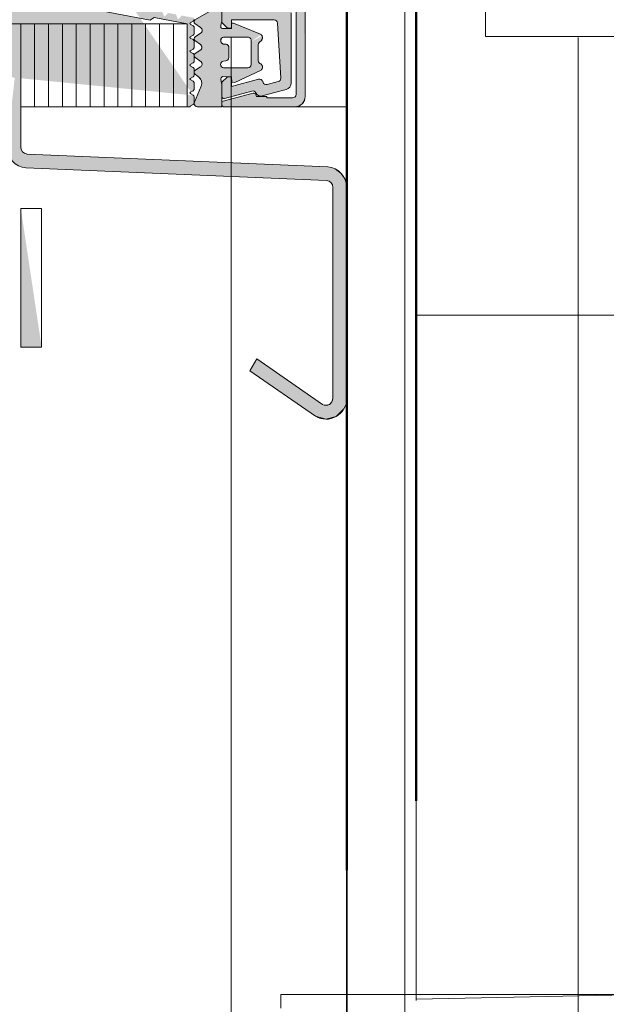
# Model space of a CAD drawing. Header units: millimetres. Extents: x 0 to 91, y -53.4 to 42.
# Tile 14 of 180: x 23.93 to 24.353, y -50.477 to -49.768. Entities that reach past the tile are written whole.
import ezdxf

# ---------------------------------------------------------------- set-up
doc = ezdxf.new("R2010")
doc.units = ezdxf.units.MM
doc.styles.add('Arial Narrow', font='ARIALN.TTF')
doc.dimstyles.new('Arch_Strakon_dimstyle', dxfattribs={"dimtxt": 1, "dimasz": 1, "dimexe": 1.25, "dimexo": 0.0625, "dimgap": 1, "dimtad": 0, "dimdec": 5, "dimzin": 12, "dimdsep": 46, "dimtxsty": 'Arial Narrow', "dimblk": 'Arrowhead_Tick', "dimsah": 1, "dimcen": 0, "dimse1": 1, "dimse2": 1, "dimclrd": 6, "dimclrt": 2, "dimazin": 0, "dimtfac": 1, "dimtdec": 4, "dimtmove": 0, "dimatfit": 3, "dimldrblk": 'NONE', "dimfxl": 1, "dimtvp": 1, "dimtolj": 1, "dimtzin": 0, "dimlwd": 13, "dimarcsym": 2})

# ---------------------------------------------------------------- blocks, each defined once
blk = doc.blocks.new('Arrowhead_Tick')
at = {"color": 0, "linetype": 'Continuous', "lineweight": -2}
for p, q in [((0, 20), (0, -10)), ((-1, 0), (0, 0)), ((10, 0), (0, 0))]:
    blk.add_line(p, q, dxfattribs=at)
at = {"color": 2, "linetype": 'Continuous', "lineweight": 35}
blk.add_line((4.419, 4.419), (-4.419, -4.419), dxfattribs=at)
blk = doc.blocks.new('*D161')
at = {"color": 6, "linetype": 'Continuous', "lineweight": 13}
blk.add_line((23.12049, -48.7603), (24.14783, -48.7603), dxfattribs=at)
at = {"layer": 'Defpoints', "color": 0}
for p in [(24.15783, -48.7603), (24.15783, -51.25228), (23.11049, -51.98083)]:
    blk.add_point(p, dxfattribs=at)
at = {"color": 6, "lineweight": 13, "xscale": 0.01, "yscale": 0.01, "zscale": 0.01}
blk.add_blockref('Arrowhead_Tick', (24.15783, -48.7603), dxfattribs=at)
at = {"color": 6, "lineweight": 13, "xscale": 0.01, "yscale": 0.01, "zscale": 0.01, "rotation": 180}
blk.add_blockref('Arrowhead_Tick', (23.11049, -48.7603), dxfattribs=at)
at = {"color": 5, "lineweight": 18, "insert": (23.63416, -48.62096), "char_height": 0.175, "attachment_point": 5, "style": 'Arial Narrow'}
blk.add_mtext('\\A1;209', dxfattribs=at)
blk = doc.blocks.new('_None')
blk = doc.blocks.new('*D162')
at = {"color": 6, "linetype": 'Continuous', "lineweight": 13}
blk.add_line((24.16783, -48.7603), (26.58048, -48.7603), dxfattribs=at)
at = {"layer": 'Defpoints', "color": 0}
for p in [(26.59048, -48.7603), (26.59048, -50.75228), (24.15783, -51.25228)]:
    blk.add_point(p, dxfattribs=at)
at = {"color": 6, "lineweight": 13, "xscale": 0.01, "yscale": 0.01, "zscale": 0.01}
blk.add_blockref('Arrowhead_Tick', (26.59048, -48.7603), dxfattribs=at)
at = {"color": 6, "lineweight": 13, "xscale": 0.01, "yscale": 0.01, "zscale": 0.01, "rotation": 180}
blk.add_blockref('Arrowhead_Tick', (24.15783, -48.7603), dxfattribs=at)
at = {"color": 5, "lineweight": 18, "insert": (25.37415, -48.62096), "char_height": 0.175, "attachment_point": 5, "style": 'Arial Narrow'}
blk.add_mtext('\\A1;487', dxfattribs=at)
blk = doc.blocks.new('*D202')
at = {"color": 6, "linetype": 'Continuous', "lineweight": 13}
blk.add_line((23.12049, -47.59077), (31.7085, -47.59077), dxfattribs=at)
at = {"layer": 'Defpoints', "color": 0}
for p in [(31.7185, -47.59077), (31.7185, -49.08921), (23.11049, -51.98083)]:
    blk.add_point(p, dxfattribs=at)
at = {"color": 6, "lineweight": 13, "xscale": 0.01, "yscale": 0.01, "zscale": 0.01}
blk.add_blockref('Arrowhead_Tick', (31.7185, -47.59077), dxfattribs=at)
at = {"color": 6, "lineweight": 13, "xscale": 0.01, "yscale": 0.01, "zscale": 0.01, "rotation": 180}
blk.add_blockref('Arrowhead_Tick', (23.11049, -47.59077), dxfattribs=at)
at = {"color": 2, "lineweight": 18, "insert": (27.4145, -47.46171), "char_height": 0.1575, "attachment_point": 5, "style": 'Arial Narrow'}
blk.add_mtext('\\A1;1722', dxfattribs=at)

msp = doc.modelspace()

# ---------------------------------------------------------------- hatches: boundary and pattern name
at = {"lineweight": 25, "true_color": 0x3f0000}
for points in [[(24.0550547, -49.8225485), (24.055293, -49.8228591), (24.0554429, -49.8232209), (24.055494, -49.8236091), (24.055494, -49.8278351), (24.0554429, -49.8282233), (24.055293, -49.8285851), (24.0550547, -49.8288958), (24.054744, -49.8291342), (24.0527436, -49.8302891), (24.05264, -49.8303686), (24.0525606, -49.8304721), (24.0525106, -49.8305927), (24.0524936, -49.8307221), (24.050494, -49.8307221), (24.050494, -49.7708225), (24.0266613, -49.7662617), (24.023736, -49.7682472), (23.9009639, -49.7447524), (23.8998733, -49.7447861), (23.898901, -49.7452811), (23.8982321, -49.7461431), (23.897994, -49.7472079), (23.897994, -49.7752355), (23.8981081, -49.7758095), (23.8984332, -49.7762962), (23.8989199, -49.7766214), (23.899494, -49.7767355), (23.90064, -49.7767352), (23.9024901, -49.776612), (23.9043077, -49.7762451), (23.9060608, -49.7756411), (23.9077186, -49.7748107), (23.9092316, -49.7747953), (23.9103223, -49.7758439), (23.9103666, -49.7773563), (23.9093391, -49.7784669), (23.9076486, -49.7792552), (23.9068071, -49.7799932), (23.9064939, -49.7810678), (23.9068071, -49.7821424), (23.9076486, -49.7828804), (23.9093389, -49.7836686), (23.9101804, -49.7844066), (23.9104936, -49.7854812), (23.9101804, -49.7865558), (23.9093389, -49.7872938), (23.9076486, -49.788082), (23.9068071, -49.78882), (23.9064939, -49.7898946), (23.9068071, -49.7909692), (23.9076486, -49.7917072), (23.9093389, -49.7924954), (23.9102383, -49.7933302), (23.9104809, -49.7945332), (23.9099753, -49.7956514), (23.9089119, -49.7962638), (23.9069104, -49.7966918), (23.9100881, -49.8000823), (23.9102607, -49.8003052), (23.9103886, -49.8005565), (23.9104671, -49.8008273), (23.9104936, -49.801108), (23.9104936, -49.8034224), (23.9104671, -49.8037031), (23.9103886, -49.8039739), (23.9102607, -49.8042252), (23.9100881, -49.8044482), (23.9069104, -49.8078386), (23.9089119, -49.8082667), (23.9099753, -49.8088791), (23.9104809, -49.8099973), (23.9102383, -49.8112002), (23.9093389, -49.8120351), (23.9076486, -49.8128232), (23.9068071, -49.8135612), (23.9064939, -49.8146358), (23.9068071, -49.8157104), (23.9076486, -49.8164485), (23.9093389, -49.8172366), (23.9101804, -49.8179746), (23.9104936, -49.8190492), (23.9101804, -49.8201238), (23.9093389, -49.8208619), (23.9076486, -49.82165), (23.9066339, -49.8226186), (23.9064145, -49.8240041), (23.9070803, -49.8252388), (23.9083585, -49.8258167), (23.9100076, -49.8266883), (23.9105765, -49.8284647), (23.9097405, -49.8301321), (23.9079767, -49.8307389), (23.888093, -49.828889), (23.8877584, -49.8288199), (23.8874472, -49.8286788), (23.8871748, -49.8284727), (23.8869543, -49.8282116), (23.8855013, -49.8256656), (23.884971, -49.8251313), (23.8842442, -49.8249355), (23.8835173, -49.8251313), (23.882987, -49.8256656), (23.8819233, -49.8275099), (23.8816917, -49.8278081), (23.8813877, -49.8280321), (23.8810344, -49.8281651), (23.8806582, -49.8281973), (23.865098, -49.8267496), (23.8633202, -49.8262464), (23.8618404, -49.82514), (23.8608548, -49.8235773), (23.860494, -49.8217653), (23.860494, -49.7817353), (23.8608746, -49.7798219), (23.8619584, -49.7781998), (23.8635806, -49.7771159), (23.865494, -49.7767353), (23.881494, -49.7767353), (23.882068, -49.7768495), (23.8825546, -49.7771747), (23.8828798, -49.7776613), (23.882994, -49.7782353), (23.882994, -49.779808), (23.8830132, -49.7800061), (23.88307, -49.7801968), (23.8831625, -49.7803731), (23.883287, -49.7805283), (23.8849807, -49.7824269), (23.8851599, -49.7827366), (23.8852221, -49.783089), (23.8851599, -49.7834414), (23.8849807, -49.7837511), (23.883287, -49.7856497), (23.8831582, -49.7858159), (23.8830642, -49.786004), (23.8830088, -49.7862068), (23.882994, -49.7864165), (23.882994, -49.8219419), (23.8833601, -49.8228258), (23.884244, -49.8231919), (23.8851279, -49.8228258), (23.885494, -49.8219419), (23.885494, -49.7221525), (23.8855451, -49.7217643), (23.8856949, -49.7214026), (23.8859333, -49.7210919), (23.886244, -49.7208535), (23.890744, -49.7182555), (23.8910546, -49.7180172), (23.891293, -49.7177065), (23.8914429, -49.7173447), (23.891494, -49.7169565), (23.891494, -49.6946885), (23.8914429, -49.6943003), (23.891293, -49.6939385), (23.8910546, -49.6936279), (23.890744, -49.6933895), (23.886244, -49.6907915), (23.8859333, -49.6905532), (23.8856949, -49.6902425), (23.8855451, -49.6898808), (23.885494, -49.6894925), (23.885494, -49.5897032), (23.8851279, -49.5888193), (23.884244, -49.5884532), (23.8833601, -49.5888193), (23.882994, -49.5897032), (23.882994, -49.6252285), (23.8830088, -49.6254383), (23.8830642, -49.6256411), (23.8831582, -49.6258292), (23.883287, -49.6259954), (23.8849807, -49.6278939), (23.8851599, -49.6282037), (23.8852221, -49.628556), (23.8851599, -49.6289084), (23.8849807, -49.6292181), (23.883287, -49.6311167), (23.8831625, -49.631272), (23.88307, -49.6314482), (23.8830132, -49.631639), (23.882994, -49.631837), (23.882994, -49.6334097), (23.8828798, -49.6339837), (23.8825546, -49.6344704), (23.882068, -49.6347955), (23.881494, -49.6349097), (23.865494, -49.6349097), (23.8635806, -49.6345291), (23.8619584, -49.6334452), (23.8608746, -49.6318231), (23.860494, -49.6299097), (23.860494, -49.5898798), (23.8608548, -49.5880678), (23.8618404, -49.586505), (23.8633202, -49.5853987), (23.865098, -49.5848955), (23.8806582, -49.5834478), (23.8810344, -49.5834799), (23.8813877, -49.583613), (23.8816917, -49.583837), (23.8819233, -49.5841351), (23.882987, -49.5859795), (23.8835173, -49.5865138), (23.8842442, -49.5867095), (23.884971, -49.5865138), (23.8855013, -49.5859795), (23.8869543, -49.5834334), (23.8871748, -49.5831724), (23.8874472, -49.5829663), (23.8877584, -49.5828252), (23.888093, -49.5827561), (23.9079767, -49.5809061), (23.9097405, -49.5815129), (23.9105765, -49.5831804), (23.9100076, -49.5849568), (23.9083585, -49.5858283), (23.9070803, -49.5864062), (23.9064145, -49.5876409), (23.9066339, -49.5890265), (23.9076486, -49.589995), (23.9093389, -49.5907832), (23.9101804, -49.5915212), (23.9104936, -49.5925958), (23.9101804, -49.5936704), (23.9093389, -49.5944084), (23.9076486, -49.5951966), (23.9068071, -49.5959346), (23.9064939, -49.5970092), (23.9068071, -49.5980838), (23.9076486, -49.5988218), (23.9093389, -49.59961), (23.9102383, -49.6004448), (23.9104809, -49.6016478), (23.9099753, -49.602766), (23.9089119, -49.6033784), (23.9069104, -49.6038064), (23.9100881, -49.6071969), (23.9102607, -49.6074198), (23.9103886, -49.6076711), (23.9104671, -49.6079419), (23.9104936, -49.6082226), (23.9104936, -49.610537), (23.9104671, -49.6108177), (23.9103886, -49.6110885), (23.9102607, -49.6113399), (23.9100881, -49.6115628), (23.9069104, -49.6149532), (23.9089119, -49.6153813), (23.9099753, -49.6159937), (23.9104809, -49.6171119), (23.9102383, -49.6183148), (23.9093389, -49.6191497), (23.9076486, -49.6199378), (23.9068071, -49.6206758), (23.9064939, -49.6217504), (23.9068071, -49.622825), (23.9076486, -49.6235631), (23.9093389, -49.6243512), (23.9101804, -49.6250892), (23.9104936, -49.6261638), (23.9101804, -49.6272384), (23.9093389, -49.6279765), (23.9076486, -49.6287646), (23.9068071, -49.6295026), (23.9064939, -49.6305772), (23.9068071, -49.6316518), (23.9076486, -49.6323899), (23.9093391, -49.6331781), (23.9103666, -49.6342888), (23.9103223, -49.6358011), (23.9092316, -49.6368497), (23.9077186, -49.6368344), (23.9060608, -49.6360039), (23.9043077, -49.6353999), (23.9024901, -49.6350331), (23.90064, -49.6349098), (23.899494, -49.6349096), (23.89892, -49.6350237), (23.8984333, -49.6353487), (23.8981082, -49.6358353), (23.897994, -49.6364093), (23.897994, -49.7370264), (23.8981417, -49.7378729), (23.8985672, -49.7386194), (23.8992204, -49.7391777), (23.9000241, -49.7394818), (23.9290027, -49.7450275), (23.9292523, -49.7450329), (23.92949, -49.7449561), (23.9296892, -49.7448055), (23.9298279, -49.7445979), (23.9302904, -49.7439058), (23.9309545, -49.743404), (23.9317465, -49.7431479), (23.9325787, -49.7431661), (24.0318314, -49.7621604), (24.0322031, -49.7622835), (24.0325303, -49.7624987), (24.0327906, -49.7627912), (24.0329663, -49.7631412), (24.0337247, -49.765323), (24.03387, -49.7655371), (24.034103, -49.7656499), (24.0343611, -49.7656311), (24.0345753, -49.7654858), (24.0360856, -49.7637381), (24.0363781, -49.7634778), (24.0367281, -49.763302), (24.0371116, -49.7632228), (24.0375025, -49.7632456), (24.0416532, -49.7640399), (24.0420249, -49.7641631), (24.042352, -49.7643783), (24.0426123, -49.7646708), (24.0427881, -49.7650207), (24.0435464, -49.7672026), (24.0436918, -49.7674167), (24.0439247, -49.7675295), (24.0441829, -49.7675107), (24.044397, -49.7673654), (24.0459074, -49.7656177), (24.0461999, -49.7653574), (24.0465498, -49.7651816), (24.0469333, -49.7651024), (24.0473242, -49.7651252), (24.055494, -49.7666886), (24.055494, -49.7678352), (24.0554429, -49.7682234), (24.055293, -49.7685852), (24.0550546, -49.7688958), (24.054744, -49.7691342), (24.0527436, -49.7702891), (24.0525606, -49.7704721), (24.0524936, -49.7707221), (24.0525606, -49.7709721), (24.0527436, -49.7711552), (24.054744, -49.7723101), (24.0550546, -49.7725485), (24.055293, -49.7728591), (24.0554429, -49.7732209), (24.055494, -49.7736091), (24.055494, -49.7778351), (24.0554429, -49.7782234), (24.055293, -49.7785851), (24.0550546, -49.7788958), (24.054744, -49.7791342), (24.0527436, -49.7802891), (24.0525606, -49.7804721), (24.0524936, -49.7807221), (24.0525606, -49.7809721), (24.0527436, -49.7811552), (24.054744, -49.7823101), (24.0550547, -49.7825485), (24.055293, -49.7828591), (24.0554429, -49.7832209), (24.055494, -49.7836091), (24.055494, -49.7878351), (24.0554429, -49.7882234), (24.055293, -49.7885851), (24.0550547, -49.7888958), (24.054744, -49.7891342), (24.0527436, -49.7902891), (24.0525606, -49.7904721), (24.0524936, -49.7907221), (24.0525606, -49.7909721), (24.0527436, -49.7911551), (24.054744, -49.7923101), (24.0550547, -49.7925485), (24.055293, -49.7928591), (24.0554429, -49.7932209), (24.055494, -49.7936091), (24.055494, -49.7978351), (24.0554429, -49.7982234), (24.055293, -49.7985851), (24.0550547, -49.7988958), (24.054744, -49.7991342), (24.0527436, -49.8002891), (24.0525606, -49.8004721), (24.0524936, -49.8007221), (24.0525606, -49.8009721), (24.0527436, -49.8011551), (24.054744, -49.8023101), (24.0550547, -49.8025485), (24.055293, -49.8028591), (24.0554429, -49.8032209), (24.055494, -49.8036091), (24.055494, -49.8078351), (24.0554429, -49.8082234), (24.055293, -49.8085851), (24.0550547, -49.8088958), (24.054744, -49.8091342), (24.0527436, -49.8102891), (24.0525606, -49.8104721), (24.0524936, -49.8107221), (24.0525606, -49.8109721), (24.0527436, -49.8111551), (24.054744, -49.8123101), (24.0550547, -49.8125485), (24.055293, -49.8128591), (24.0554429, -49.8132209), (24.055494, -49.8136091), (24.055494, -49.8178351), (24.0554429, -49.8182234), (24.055293, -49.8185851), (24.0550547, -49.8188958), (24.054744, -49.8191342), (24.0527436, -49.8202891), (24.0525606, -49.8204721), (24.0524936, -49.8207221), (24.0525606, -49.8209721), (24.0527436, -49.8211551), (24.054744, -49.8223101), (23.9052261, -49.6051633), (23.9064939, -49.6038955), (23.9048415, -49.6042489), (23.9044037, -49.6042723), (23.9039801, -49.6041591), (23.9036123, -49.6039205), (23.9033363, -49.6035798), (23.9027878, -49.6026298), (23.9023757, -49.6021702), (23.9018134, -49.6019154), (23.9011961, -49.6019087), (23.9006284, -49.6021511), (23.8968099, -49.6048248), (23.8963643, -49.6052243), (23.8960263, -49.6057183), (23.8958155, -49.6062785), (23.8957439, -49.6068727), (23.8957439, -49.611887), (23.8958155, -49.6124812), (23.8960263, -49.6130413), (23.8963643, -49.6135353), (23.8968099, -49.6139348), (23.9006284, -49.6166086), (23.9012304, -49.6168579), (23.9018814, -49.6168295), (23.9024594, -49.6165286), (23.902856, -49.6160117), (23.9033363, -49.6151798), (23.9036123, -49.6148391), (23.9039801, -49.6146005), (23.9044037, -49.6144874), (23.9048415, -49.6145108), (23.9064939, -49.6148642), (23.9052261, -49.6135964), (23.9049152, -49.6132175), (23.9046842, -49.6127853), (23.9045419, -49.6123163), (23.9044939, -49.6118286), (23.9044939, -49.606931), (23.9045419, -49.6064433), (23.9046842, -49.6059743), (23.9049152, -49.6055421), (23.9052261, -49.6051633), (23.9064939, -49.8077496), (23.9052261, -49.8064818), (23.9049152, -49.8061029), (23.9046842, -49.8056707), (23.9045419, -49.8052017), (23.9044939, -49.804714), (23.9044939, -49.7998164), (23.9045419, -49.7993287), (23.9046842, -49.7988597), (23.9049152, -49.7984275), (23.9052261, -49.7980487), (23.9064939, -49.7967809), (23.9048415, -49.7971343), (23.9044037, -49.7971577), (23.9039801, -49.7970445), (23.9036123, -49.7968059), (23.9033363, -49.7964652), (23.902856, -49.7956334), (23.9024594, -49.7951164), (23.9018814, -49.7948156), (23.9012304, -49.7947871), (23.9006284, -49.7950365), (23.8968099, -49.7977102), (23.8963643, -49.7981097), (23.8960263, -49.7986037), (23.8958155, -49.7991639), (23.8957439, -49.7997581), (23.8957439, -49.8047724), (23.8958155, -49.8053666), (23.8960263, -49.8059267), (23.8963643, -49.8064207), (23.8968099, -49.8068202), (23.9006284, -49.809494), (23.9011961, -49.8097364), (23.9018134, -49.8097297), (23.9023757, -49.8094749), (23.9027878, -49.8090152), (23.9033363, -49.8080652), (23.9036123, -49.8077245), (23.9039801, -49.8074859), (23.9044037, -49.8073728), (23.9048415, -49.8073962), (23.9064939, -49.8077496)], [(24.1349055, -49.8261927), (24.1332797, -49.8286258), (24.1308465, -49.8302516), (24.1279764, -49.8308225), (24.0769764, -49.8308225), (24.0764024, -49.8307083), (24.0759158, -49.8303832), (24.0755906, -49.8298966), (24.0754764, -49.8293225), (24.0754764, -49.8269445), (24.0981333, -49.8208736), (24.0987174, -49.8208354), (24.0992716, -49.8210235), (24.0997116, -49.8214094), (24.0999705, -49.8219343), (24.1003424, -49.8233225), (24.1079764, -49.8233225), (24.1079764, -49.8243225), (24.1264764, -49.8243225), (24.1274331, -49.8241322), (24.1282442, -49.8235903), (24.1287861, -49.8227792), (24.1289764, -49.8218225), (24.1287861, -49.5888658), (24.1289764, -49.5898225), (24.1282442, -49.5880548), (24.1274331, -49.5875128), (24.1264764, -49.5873225), (24.1079764, -49.5873225), (24.1079764, -49.5883225), (24.1003424, -49.5883225), (24.0999705, -49.5897108), (24.0997116, -49.5902357), (24.0992716, -49.5906216), (24.0987174, -49.5908097), (24.0981333, -49.5907714), (24.0754764, -49.5847005), (24.0754764, -49.5823225), (24.0755906, -49.5817485), (24.0759158, -49.5812619), (24.0764024, -49.5809367), (24.0769764, -49.5808225), (24.1279764, -49.5808225), (24.1308465, -49.5813934), (24.1332797, -49.5830192), (24.1349055, -49.5854524), (24.1354764, -49.5883225)], [(24.0754777, -49.7308274), (24.0754777, -49.7700774), (24.0794777, -49.7740774), (24.0824777, -49.7740774), (24.0824777, -49.7680774), (24.1131157, -49.7680774), (24.1140395, -49.7682544), (24.1148326, -49.7687602), (24.1153826, -49.7695233), (24.1156117, -49.7704356), (24.1178624, -49.8100565), (24.1177658, -49.8109004), (24.1173921, -49.8116633), (24.1167847, -49.8122571), (24.1160134, -49.8126131), (24.1081834, -49.8147112), (24.1072101, -49.814775), (24.1062864, -49.8144614), (24.105553, -49.8138182), (24.1051216, -49.8129434), (24.1050353, -49.8126213), (24.1046039, -49.8117465), (24.1038705, -49.8111033), (24.1029468, -49.8107898), (24.1019734, -49.8108536), (24.0824777, -49.8160774), (24.0824777, -49.8090774), (24.0794777, -49.8090774), (24.0754777, -49.8130774), (24.0754777, -49.8232452), (24.0756324, -49.8239086), (24.0760646, -49.8244352), (24.0766851, -49.8247163), (24.0773659, -49.824694), (24.0970629, -49.8194163), (24.0979241, -49.8193403), (24.0987598, -49.8195622), (24.0994698, -49.8200555), (24.0999694, -49.8207611), (24.1007687, -49.8218902), (24.1019048, -49.8226795), (24.1032418, -49.8230345), (24.1046198, -49.8229129), (24.1217718, -49.8183171), (24.1232555, -49.8176448), (24.1244445, -49.8165313), (24.1252123, -49.8150947), (24.1254777, -49.8134875), (24.1254777, -49.7630774), (24.1250971, -49.761164), (24.1240132, -49.7595419), (24.1223911, -49.758458), (24.1204777, -49.7580774), (24.0904777, -49.7580774)], [(24.1044004, -49.7796751), (24.1047305, -49.7808727), (24.1045544, -49.7821025), (24.1039014, -49.7831593), (24.1027264, -49.7839793), (24.1022754, -49.784472), (24.1019391, -49.7850492), (24.101733, -49.7856846), (24.1016664, -49.7863493), (24.1016914, -49.7969143), (24.1017423, -49.7976393), (24.1019703, -49.7983294), (24.1023614, -49.798942), (24.1028914, -49.7994393), (24.1034414, -49.7996693), (24.1039773, -49.8001476), (24.1043837, -49.8007397), (24.1046374, -49.8014117), (24.1047235, -49.8021248), (24.1046545, -49.8027638), (24.1044506, -49.8033734), (24.1041211, -49.8039254), (24.1036814, -49.8043943), (24.0849164, -49.8132593), (24.0825426, -49.812912), (24.0824757, -49.809083), (24.0758562, -49.8089793), (24.0753859, -49.8093666), (24.0750276, -49.8098594), (24.0748042, -49.8104262), (24.0747298, -49.8110308), (24.075471, -49.814578), (24.0754764, -49.8299593), (24.0753969, -49.8302843), (24.075207, -49.8305598), (24.0749314, -49.8307498), (24.0746064, -49.8308293), (24.057803, -49.8308314), (24.0569029, -49.8306192), (24.0561479, -49.8300853), (24.0556478, -49.8293074), (24.0554756, -49.8283989), (24.0554877, -49.8281608), (24.0555237, -49.8279252), (24.0555835, -49.8276945), (24.0556662, -49.8274709), (24.0606678, -49.8158101), (24.0610853, -49.8140726), (24.0609019, -49.8122951), (24.0601384, -49.8106795), (24.0588814, -49.8094093), (24.0561487, -49.8072882), (24.0556569, -49.8066834), (24.0554681, -49.8059271), (24.0556182, -49.8051622), (24.0560787, -49.8045332), (24.0600664, -49.8019393), (24.0608224, -49.8011876), (24.06118, -49.8001832), (24.0610691, -49.7991229), (24.0605114, -49.7982143), (24.0560428, -49.7949682), (24.0556278, -49.7944217), (24.0554641, -49.7937552), (24.0555787, -49.7930786), (24.0559528, -49.7925032), (24.0599514, -49.7899593), (24.060764, -49.789084), (24.0611031, -49.7879388), (24.0601914, -49.7857993), (24.060898, -49.7867622), (24.0560794, -49.7828832), (24.0556155, -49.7823173), (24.0554589, -49.7816025), (24.0556439, -49.7808944), (24.0561302, -49.7803475), (24.0600914, -49.7777193), (24.0609277, -49.776828), (24.0612465, -49.7756481), (24.060973, -49.7744569), (24.0601714, -49.7735343), (24.0560275, -49.7707883), (24.0556148, -49.7701914), (24.055456, -49.7694834), (24.0555743, -49.7687675), (24.0559525, -49.7681483), (24.0699214, -49.7600643), (24.0707064, -49.7601343), (24.0735014, -49.7599206), (24.074701, -49.760138), (24.0749931, -49.7602069), (24.0752403, -49.7603771), (24.0754089, -49.7606254), (24.075476, -49.7609179), (24.075476, -49.769123), (24.0747014, -49.7721243), (24.0746258, -49.7728158), (24.0748455, -49.7734758), (24.0753203, -49.7739841), (24.0759639, -49.7742481), (24.0824736, -49.774273), (24.0825231, -49.7704216), (24.0839536, -49.770373), (24.1033364, -49.7785043), (24.1034093, -49.7785525), (24.1034807, -49.7786027), (24.1035506, -49.778655), (24.1036191, -49.7787093), (24.0967064, -49.7837193), (24.0966967, -49.7826602), (24.096283, -49.7816851), (24.095528, -49.7809423), (24.0945464, -49.7805443), (24.0767564, -49.7805993), (24.0752961, -49.7813807), (24.0746259, -49.7828953), (24.0750297, -49.7845016), (24.0763364, -49.7855193), (24.0785464, -49.7856343), (24.0793368, -49.7859308), (24.0799806, -49.7864769), (24.0804019, -49.7872084), (24.0805514, -49.7880393), (24.0804614, -49.7952893), (24.0802906, -49.796133), (24.0798271, -49.7968584), (24.0791334, -49.797368), (24.0783026, -49.7975934), (24.0766314, -49.7977243), (24.0751087, -49.7986031), (24.0745205, -49.8002599), (24.0751482, -49.8019021), (24.0766914, -49.8027443), (24.0942364, -49.8026393), (24.0950997, -49.8024427), (24.0958433, -49.8019622), (24.0963771, -49.8012558), (24.0966364, -49.8004093), (24.0967064, -49.7837193)]]:
    msp.add_hatch(color=18, dxfattribs=at).paths.add_polyline_path(points)
at = {"lineweight": 25, "true_color": 0xff0000}
for points in [[(23.9205968, -49.8597614), (23.9216164, -49.8651988), (23.9245372, -49.8698971), (23.9289621, -49.8732175), (23.9342895, -49.8747086), (24.1509123, -49.88387), (24.152688, -49.8843667), (24.1541629, -49.8854731), (24.1551366, -49.8870388), (24.1554765, -49.888851), (24.1554765, -50.0408294), (24.1548006, -50.04334), (24.1529554, -50.0451717), (24.15044, -50.0458293), (24.1479345, -50.045135), (24.1006006, -50.0124255), (24.0955164, -50.0210366), (24.1428503, -50.0537461), (24.1503669, -50.055829), (24.1579131, -50.0538562), (24.1634486, -50.048361), (24.1654765, -50.0408294), (24.1654765, -49.888851), (24.1644567, -49.8834144), (24.1615357, -49.8787172), (24.1571109, -49.8753979), (24.1517839, -49.8739081), (23.9351611, -49.8647466), (23.9333854, -49.86425), (23.9319105, -49.8631436), (23.9309368, -49.8615778), (23.9305968, -49.8597656), (23.9305968, -49.7708613)], [(23.9305968, -49.9040262), (23.9305968, -50.0040262), (23.9455968, -50.0040262)]]:
    msp.add_hatch(color=1, dxfattribs=at).paths.add_polyline_path(points)

# ---------------------------------------------------------------- linework, layer by layer
at = {"color": 6, "linetype": 'Continuous', "lineweight": 13}
for p, q in [((24.1654765, -49.089208), (24.1654765, -49.8308274)), ((24.2654765, -49.5800191), (24.2654765, -49.7800259)), ((24.1354764, -49.8233225), (24.1354764, -49.5883225)), ((24.1289764, -49.5898225), (24.1289764, -49.8218225)), ((24.0754777, -49.7700774), (24.0754777, -49.6415774)), ((24.2072719, -49.7141605), (24.2072719, -50.7522818)), ((24.023736, -49.7682472), (23.9009639, -49.7447524)), ((24.0699214, -49.7600643), (24.0559525, -49.7681483)), ((24.075476, -49.769123), (24.075476, -49.7609179)), ((24.1254777, -49.7630774), (24.1254777, -49.8134875)), ((23.9205968, -49.7708571), (23.9305968, -49.7708613)), ((23.9305968, -49.7708535), (23.9305968, -49.8307221)), ((24.050494, -49.7708535), (23.9305968, -49.7708535)), ((23.9305968, -49.7708613), (23.9305968, -49.8597656)), ((23.9405454, -49.8307221), (23.9405454, -49.7708535)), ((23.9505454, -49.8307221), (23.9505454, -49.7708535)), ((23.9605454, -49.8307221), (23.9605454, -49.7708535)), ((23.9705454, -49.8307221), (23.9705454, -49.7708535)), ((23.9805454, -49.8307221), (23.9805454, -49.7708535)), ((23.9905454, -49.8307221), (23.9905454, -49.7708535)), ((24.0005454, -49.8307221), (24.0005454, -49.7708535)), ((24.0105454, -49.8307221), (24.0105454, -49.7708535)), ((24.0205454, -49.8307221), (24.0205454, -49.7708535)), ((24.0266613, -49.7662617), (24.023736, -49.7682472)), ((24.050494, -49.7708225), (24.0266613, -49.7662617)), ((24.0305454, -49.8307221), (24.0305454, -49.7708535)), ((24.0405454, -49.8307221), (24.0405454, -49.7708535)), ((24.050494, -49.8307221), (24.050494, -49.7708225)), ((24.050494, -49.8307221), (24.050494, -49.7708535)), ((24.054744, -49.7691342), (24.0527436, -49.7702891)), ((24.0527436, -49.7711552), (24.054744, -49.7723101)), ((24.0560275, -49.7707883), (24.0601714, -49.7735343)), ((24.0747014, -49.7721243), (24.075476, -49.769123)), ((24.0794777, -49.7740774), (24.0754777, -49.7700774)), ((24.0825231, -49.7704216), (24.0824736, -49.774273)), ((24.1131157, -49.7680774), (24.0824777, -49.7680774)), ((24.0824777, -49.7680774), (24.0824777, -49.7740774)), ((24.0839536, -49.770373), (24.0825231, -49.7704216)), ((24.1033364, -49.7785043), (24.0839536, -49.770373)), ((24.1178624, -49.8100565), (24.1156117, -49.7704356)), ((24.054744, -49.7791342), (24.0527436, -49.7802891)), ((24.055494, -49.7736091), (24.055494, -49.7778351)), ((24.0600914, -49.7777193), (24.0561302, -49.7803475)), ((24.0824736, -49.774273), (24.0759639, -49.7742481)), ((24.0824777, -49.7740774), (24.0794777, -49.7740774)), ((24.0527436, -49.7811552), (24.054744, -49.7823101)), ((24.055494, -49.7836091), (24.055494, -49.7878351)), ((24.0560794, -49.7828832), (24.0601914, -49.7857993)), ((24.0785464, -49.7856343), (24.0763364, -49.7855193)), ((24.0767564, -49.7805993), (24.0945464, -49.7805443)), ((24.0822719, -49.7808294), (24.0822719, -50.7522818)), ((24.0967064, -49.7837193), (24.0966364, -49.8004093)), ((24.1016914, -49.7969143), (24.1016664, -49.7863493)), ((24.1027264, -49.7839793), (24.1039014, -49.7831593)), ((24.2654765, -49.7800259), (26.5654765, -49.7800259)), ((24.3322719, -49.7808294), (24.3322719, -50.7522818)), ((24.054744, -49.7891342), (24.0527436, -49.7902891)), ((24.0527436, -49.7911551), (24.054744, -49.7923101)), ((24.055494, -49.7936091), (24.055494, -49.7978351)), ((24.0599514, -49.7899593), (24.0559528, -49.7925032)), ((24.0804614, -49.7952893), (24.0805514, -49.7880393)), ((24.054744, -49.7991342), (24.0527436, -49.8002891)), ((24.0527436, -49.8011551), (24.054744, -49.8023101)), ((24.0560428, -49.7949682), (24.0605114, -49.7982143)), ((24.0766314, -49.7977243), (24.0783026, -49.7975934)), ((24.1034414, -49.7996693), (24.1028914, -49.7994393)), ((24.055494, -49.8036091), (24.055494, -49.8078351)), ((24.0600664, -49.8019393), (24.0560787, -49.8045332)), ((24.0561487, -49.8072882), (24.0588814, -49.8094093)), ((24.0942364, -49.8026393), (24.0766914, -49.8027443)), ((24.0849164, -49.8132593), (24.1036814, -49.8043943)), ((24.054744, -49.8091342), (24.0527436, -49.8102891)), ((24.0527436, -49.8111551), (24.054744, -49.8123101)), ((24.055494, -49.8136091), (24.055494, -49.8178351)), ((24.075471, -49.814578), (24.0747298, -49.8110308)), ((24.0754764, -49.8299593), (24.075471, -49.814578)), ((24.0754777, -49.8130774), (24.0794777, -49.8090774)), ((24.0754777, -49.8232452), (24.0754777, -49.8130774)), ((24.0758562, -49.8089793), (24.0824757, -49.809083)), ((24.0794777, -49.8090774), (24.0824777, -49.8090774)), ((24.0824757, -49.809083), (24.0825426, -49.812912)), ((24.0824777, -49.8090774), (24.0824777, -49.8160774)), ((24.0824777, -49.8160774), (24.1019734, -49.8108536)), ((24.0825426, -49.812912), (24.0849164, -49.8132593)), ((24.1081834, -49.8147112), (24.1160134, -49.8126131)), ((24.054744, -49.8191342), (24.0527436, -49.8202891)), ((24.0527436, -49.8211551), (24.054744, -49.8223101)), ((24.0606678, -49.8158101), (24.0556662, -49.8274709)), ((24.0981333, -49.8208736), (24.0754764, -49.8269445)), ((24.0970629, -49.8194163), (24.0773659, -49.824694)), ((24.1003424, -49.8233225), (24.0999705, -49.8219343)), ((24.1217718, -49.8183171), (24.1046198, -49.8229129)), ((24.054744, -49.8291342), (24.0527436, -49.8302891)), ((24.055494, -49.8236091), (24.055494, -49.8278351)), ((24.0754764, -49.8269445), (24.0754764, -49.8293225)), ((24.1079764, -49.8233225), (24.1003424, -49.8233225)), ((24.1079764, -49.8243225), (24.1079764, -49.8233225)), ((24.1264764, -49.8243225), (24.1079764, -49.8243225)), ((23.9305968, -49.8307221), (24.050494, -49.8307221)), ((24.0524936, -49.8307221), (24.050494, -49.8307221)), ((24.057803, -49.8308314), (24.0746064, -49.8308293)), ((24.0754764, -49.8308225), (24.0752264, -49.8308225)), ((24.0754764, -49.8308323), (24.0752264, -49.8308323)), ((24.0769764, -49.8308225), (24.1279764, -49.8308225)), ((24.1654765, -49.8308274), (24.1282472, -49.8308274)), ((24.1354764, -49.8308225), (24.1352264, -49.8308225)), ((23.9351611, -49.8647466), (24.1517839, -49.8739081)), ((24.1509123, -49.88387), (23.9342895, -49.8747086)), ((24.1554765, -50.0408294), (24.1554765, -49.888851)), ((24.1654765, -49.888851), (24.1654765, -50.0408294)), ((23.9305968, -49.9040262), (23.9455968, -49.9040262)), ((23.9305968, -50.0040262), (23.9305968, -49.9040262)), ((23.9455968, -49.9040262), (23.9455968, -50.0040262)), ((24.2154765, -49.9808294), (31.2822719, -49.9808294)), ((23.9455968, -50.0040262), (23.9305968, -50.0040262)), ((24.0955164, -50.0210366), (24.1006006, -50.0124255)), ((24.1006006, -50.0124255), (24.1479345, -50.045135)), ((24.1428503, -50.0537461), (24.0955164, -50.0210366))]:
    msp.add_line(p, q, dxfattribs=at)
at = {"color": 2, "linetype": 'Continuous', "lineweight": 35}
msp.add_line((24.1654765, -49.099537), (24.1654765, -52.3334548), dxfattribs=at)
msp.add_line((24.1654765, -49.099537), (24.1654765, -52.3334548), dxfattribs=at)
at = {"color": 4, "linetype": 'Continuous', "lineweight": 50}
for p, q in [((24.1654765, -49.5808294), (24.1654765, -50.3808209)), ((24.2154765, -49.5808294), (24.2154765, -50.3308209))]:
    msp.add_line(p, q, dxfattribs=at)
at = {"color": 7, "linetype": 'Continuous', "lineweight": 18}
for p, q in [((24.1654765, -49.5808294), (24.1654765, -50.5258531)), ((24.2154765, -49.5808294), (24.2154765, -50.4748142)), ((24.2154765, -50.4738314), (31.3935006, -50.3262002)), ((24.118015, -50.4704029), (24.118015, -50.4801395)), ((24.6318358, -50.4704029), (24.118015, -50.4704029))]:
    msp.add_line(p, q, dxfattribs=at)
at = {"color": 9, "linetype": 'Continuous', "lineweight": 0}
for p, q in [((24.1354764, -49.5883225), (24.1354764, -49.8233225)), ((24.1289764, -49.8218225), (24.1289764, -49.5898225)), ((24.0754777, -49.7700774), (24.0754777, -49.7308274)), ((24.023736, -49.7682472), (23.9009639, -49.7447524)), ((24.1254777, -49.7630774), (24.1254777, -49.8134875)), ((24.0266613, -49.7662617), (24.023736, -49.7682472)), ((24.050494, -49.7708225), (24.0266613, -49.7662617)), ((24.0525606, -49.7704721), (24.0524936, -49.7707221)), ((24.0524936, -49.7707221), (24.0525606, -49.7709721)), ((24.0527436, -49.7702891), (24.0525606, -49.7704721)), ((24.0525606, -49.7709721), (24.0527436, -49.7711552)), ((24.054744, -49.7691342), (24.0527436, -49.7702891)), ((24.0527436, -49.7711552), (24.054744, -49.7723101)), ((24.0550546, -49.7688958), (24.054744, -49.7691342)), ((24.054744, -49.7723101), (24.0550546, -49.7725485)), ((24.055293, -49.7685852), (24.0550546, -49.7688958)), ((24.0550546, -49.7725485), (24.055293, -49.7728591)), ((24.0554429, -49.7682234), (24.055293, -49.7685852)), ((24.055293, -49.7728591), (24.0554429, -49.7732209)), ((24.055494, -49.7678352), (24.0554429, -49.7682234)), ((24.055456, -49.7694834), (24.0555743, -49.7687675)), ((24.0556148, -49.7701914), (24.055456, -49.7694834)), ((24.0555743, -49.7687675), (24.0559525, -49.7681483)), ((24.0746258, -49.7728158), (24.0748455, -49.7734758)), ((24.0794777, -49.7740774), (24.0754777, -49.7700774)), ((24.1131157, -49.7680774), (24.0824777, -49.7680774)), ((24.0824777, -49.7680774), (24.0824777, -49.7740774)), ((24.1140395, -49.7682544), (24.1131157, -49.7680774)), ((24.1148326, -49.7687602), (24.1140395, -49.7682544)), ((24.1153826, -49.7695233), (24.1148326, -49.7687602)), ((24.1156117, -49.7704356), (24.1153826, -49.7695233)), ((24.1178624, -49.8100565), (24.1156117, -49.7704356)), ((24.054744, -49.7791342), (24.0527436, -49.7802891)), ((24.0550546, -49.7788958), (24.054744, -49.7791342)), ((24.055293, -49.7785851), (24.0550546, -49.7788958)), ((24.0554429, -49.7782234), (24.055293, -49.7785851)), ((24.0554429, -49.7732209), (24.055494, -49.7736091)), ((24.055494, -49.7778351), (24.0554429, -49.7782234)), ((24.055494, -49.7736091), (24.055494, -49.7778351)), ((24.060973, -49.7744569), (24.0601714, -49.7735343)), ((24.0609277, -49.776828), (24.0612465, -49.7756481)), ((24.0612465, -49.7756481), (24.060973, -49.7744569)), ((24.0748455, -49.7734758), (24.0753203, -49.7739841)), ((24.0753203, -49.7739841), (24.0759639, -49.7742481)), ((24.0824777, -49.7740774), (24.0794777, -49.7740774)), ((24.1034093, -49.7785525), (24.1034807, -49.7786027)), ((24.1034807, -49.7786027), (24.1035506, -49.778655)), ((24.1035506, -49.778655), (24.1036191, -49.7787093)), ((24.1044004, -49.7796751), (24.1047305, -49.7808727)), ((24.0525606, -49.7804721), (24.0524936, -49.7807221)), ((24.0524936, -49.7807221), (24.0525606, -49.7809721)), ((24.0527436, -49.7802891), (24.0525606, -49.7804721)), ((24.0525606, -49.7809721), (24.0527436, -49.7811552)), ((24.0527436, -49.7811552), (24.054744, -49.7823101)), ((24.054744, -49.7823101), (24.0550547, -49.7825485)), ((24.0550547, -49.7825485), (24.055293, -49.7828591)), ((24.055293, -49.7828591), (24.0554429, -49.7832209)), ((24.0554429, -49.7832209), (24.055494, -49.7836091)), ((24.0554589, -49.7816025), (24.0556439, -49.7808944)), ((24.0556155, -49.7823173), (24.0554589, -49.7816025)), ((24.055494, -49.7836091), (24.055494, -49.7878351)), ((24.0556439, -49.7808944), (24.0561302, -49.7803475)), ((24.060898, -49.7867622), (24.0601914, -49.7857993)), ((24.0611031, -49.7879388), (24.060898, -49.7867622)), ((24.0752961, -49.7813807), (24.0746259, -49.7828953)), ((24.0746259, -49.7828953), (24.0750297, -49.7845016)), ((24.0750297, -49.7845016), (24.0763364, -49.7855193)), ((24.0793368, -49.7859308), (24.0799806, -49.7864769)), ((24.0799806, -49.7864769), (24.0804019, -49.7872084)), ((24.095528, -49.7809423), (24.0945464, -49.7805443)), ((24.096283, -49.7816851), (24.095528, -49.7809423)), ((24.0966967, -49.7826602), (24.096283, -49.7816851)), ((24.101733, -49.7856846), (24.1016664, -49.7863493)), ((24.1019391, -49.7850492), (24.101733, -49.7856846)), ((24.1022754, -49.784472), (24.1019391, -49.7850492)), ((24.1045544, -49.7821025), (24.1039014, -49.7831593)), ((24.1047305, -49.7808727), (24.1045544, -49.7821025)), ((24.0525606, -49.7904721), (24.0524936, -49.7907221)), ((24.0524936, -49.7907221), (24.0525606, -49.7909721)), ((24.0527436, -49.7902891), (24.0525606, -49.7904721)), ((24.0525606, -49.7909721), (24.0527436, -49.7911551)), ((24.054744, -49.7891342), (24.0527436, -49.7902891)), ((24.0527436, -49.7911551), (24.054744, -49.7923101)), ((24.0550547, -49.7888958), (24.054744, -49.7891342)), ((24.054744, -49.7923101), (24.0550547, -49.7925485)), ((24.055293, -49.7885851), (24.0550547, -49.7888958)), ((24.0550547, -49.7925485), (24.055293, -49.7928591)), ((24.0554429, -49.7882234), (24.055293, -49.7885851)), ((24.055293, -49.7928591), (24.0554429, -49.7932209)), ((24.055494, -49.7878351), (24.0554429, -49.7882234)), ((24.0554429, -49.7932209), (24.055494, -49.7936091)), ((24.0554641, -49.7937552), (24.0555787, -49.7930786)), ((24.0556278, -49.7944217), (24.0554641, -49.7937552)), ((24.055494, -49.7936091), (24.055494, -49.7978351)), ((24.0555787, -49.7930786), (24.0559528, -49.7925032)), ((24.060764, -49.789084), (24.0611031, -49.7879388)), ((24.0804019, -49.7872084), (24.0805514, -49.7880393)), ((24.0525606, -49.8004721), (24.0524936, -49.8007221)), ((24.0524936, -49.8007221), (24.0525606, -49.8009721)), ((24.0527436, -49.8002891), (24.0525606, -49.8004721)), ((24.0525606, -49.8009721), (24.0527436, -49.8011551)), ((24.054744, -49.7991342), (24.0527436, -49.8002891)), ((24.0527436, -49.8011551), (24.054744, -49.8023101)), ((24.0550547, -49.7988958), (24.054744, -49.7991342)), ((24.055293, -49.7985851), (24.0550547, -49.7988958)), ((24.0554429, -49.7982234), (24.055293, -49.7985851)), ((24.055494, -49.7978351), (24.0554429, -49.7982234)), ((24.0610691, -49.7991229), (24.0605114, -49.7982143)), ((24.0608224, -49.8011876), (24.06118, -49.8001832)), ((24.06118, -49.8001832), (24.0610691, -49.7991229)), ((24.0751087, -49.7986031), (24.0745205, -49.8002599)), ((24.0745205, -49.8002599), (24.0751482, -49.8019021)), ((24.0791334, -49.797368), (24.0783026, -49.7975934)), ((24.0798271, -49.7968584), (24.0791334, -49.797368)), ((24.0802906, -49.796133), (24.0798271, -49.7968584)), ((24.0963771, -49.8012558), (24.0966364, -49.8004093)), ((24.1017423, -49.7976393), (24.1019703, -49.7983294)), ((24.1019703, -49.7983294), (24.1023614, -49.798942)), ((24.1023614, -49.798942), (24.1028914, -49.7994393)), ((24.1039773, -49.8001476), (24.1043837, -49.8007397)), ((24.1043837, -49.8007397), (24.1046374, -49.8014117)), ((24.054744, -49.8023101), (24.0550547, -49.8025485)), ((24.0550547, -49.8025485), (24.055293, -49.8028591)), ((24.055293, -49.8028591), (24.0554429, -49.8032209)), ((24.0554429, -49.8082234), (24.055293, -49.8085851)), ((24.0554429, -49.8032209), (24.055494, -49.8036091)), ((24.055494, -49.8078351), (24.0554429, -49.8082234)), ((24.0554681, -49.8059271), (24.0556182, -49.8051622)), ((24.0556569, -49.8066834), (24.0554681, -49.8059271)), ((24.055494, -49.8036091), (24.055494, -49.8078351)), ((24.0556182, -49.8051622), (24.0560787, -49.8045332)), ((24.0751482, -49.8019021), (24.0766914, -49.8027443)), ((24.0950997, -49.8024427), (24.0958433, -49.8019622)), ((24.0958433, -49.8019622), (24.0963771, -49.8012558)), ((24.1041211, -49.8039254), (24.1036814, -49.8043943)), ((24.1044506, -49.8033734), (24.1041211, -49.8039254)), ((24.1046545, -49.8027638), (24.1044506, -49.8033734)), ((24.1046374, -49.8014117), (24.1047235, -49.8021248)), ((24.0525606, -49.8104721), (24.0524936, -49.8107221)), ((24.0524936, -49.8107221), (24.0525606, -49.8109721)), ((24.0527436, -49.8102891), (24.0525606, -49.8104721)), ((24.0525606, -49.8109721), (24.0527436, -49.8111551)), ((24.054744, -49.8091342), (24.0527436, -49.8102891)), ((24.0527436, -49.8111551), (24.054744, -49.8123101)), ((24.0550547, -49.8088958), (24.054744, -49.8091342)), ((24.054744, -49.8123101), (24.0550547, -49.8125485)), ((24.055293, -49.8085851), (24.0550547, -49.8088958)), ((24.0550547, -49.8125485), (24.055293, -49.8128591)), ((24.055293, -49.8128591), (24.0554429, -49.8132209)), ((24.0554429, -49.8132209), (24.055494, -49.8136091)), ((24.055494, -49.8136091), (24.055494, -49.8178351)), ((24.0601384, -49.8106795), (24.0588814, -49.8094093)), ((24.0609019, -49.8122951), (24.0601384, -49.8106795)), ((24.0610853, -49.8140726), (24.0609019, -49.8122951)), ((24.0748042, -49.8104262), (24.0747298, -49.8110308)), ((24.0750276, -49.8098594), (24.0748042, -49.8104262)), ((24.0753859, -49.8093666), (24.0750276, -49.8098594)), ((24.0754777, -49.8130774), (24.0794777, -49.8090774)), ((24.0754777, -49.8232452), (24.0754777, -49.8130774)), ((24.0794777, -49.8090774), (24.0824777, -49.8090774)), ((24.0824777, -49.8090774), (24.0824777, -49.8160774)), ((24.0824777, -49.8160774), (24.1019734, -49.8108536)), ((24.1019734, -49.8108536), (24.1029468, -49.8107898)), ((24.1029468, -49.8107898), (24.1038705, -49.8111033)), ((24.1038705, -49.8111033), (24.1046039, -49.8117465)), ((24.1046039, -49.8117465), (24.1050353, -49.8126213)), ((24.1050353, -49.8126213), (24.1051216, -49.8129434)), ((24.1051216, -49.8129434), (24.105553, -49.8138182)), ((24.105553, -49.8138182), (24.1062864, -49.8144614)), ((24.1062864, -49.8144614), (24.1072101, -49.814775)), ((24.1072101, -49.814775), (24.1081834, -49.8147112)), ((24.1081834, -49.8147112), (24.1160134, -49.8126131)), ((24.1160134, -49.8126131), (24.1167847, -49.8122571)), ((24.1167847, -49.8122571), (24.1173921, -49.8116633)), ((24.1173921, -49.8116633), (24.1177658, -49.8109004)), ((24.1177658, -49.8109004), (24.1178624, -49.8100565)), ((24.1252123, -49.8150947), (24.1244445, -49.8165313)), ((24.1254777, -49.8134875), (24.1252123, -49.8150947)), ((24.0525606, -49.8204721), (24.0524936, -49.8207221)), ((24.0524936, -49.8207221), (24.0525606, -49.8209721)), ((24.0527436, -49.8202891), (24.0525606, -49.8204721)), ((24.0525606, -49.8209721), (24.0527436, -49.8211551)), ((24.054744, -49.8191342), (24.0527436, -49.8202891)), ((24.0527436, -49.8211551), (24.054744, -49.8223101)), ((24.0550547, -49.8188958), (24.054744, -49.8191342)), ((24.054744, -49.8223101), (24.0550547, -49.8225485)), ((24.055293, -49.8185851), (24.0550547, -49.8188958)), ((24.0554429, -49.8182234), (24.055293, -49.8185851)), ((24.055494, -49.8178351), (24.0554429, -49.8182234)), ((24.0754764, -49.8269445), (24.0981333, -49.8208736)), ((24.0970629, -49.8194163), (24.0773659, -49.824694)), ((24.0979241, -49.8193403), (24.0970629, -49.8194163)), ((24.0987598, -49.8195622), (24.0979241, -49.8193403)), ((24.0981333, -49.8208736), (24.0987174, -49.8208354)), ((24.0987174, -49.8208354), (24.0992716, -49.8210235)), ((24.0994698, -49.8200555), (24.0987598, -49.8195622)), ((24.0992716, -49.8210235), (24.0997116, -49.8214094)), ((24.0999694, -49.8207611), (24.0994698, -49.8200555)), ((24.0997116, -49.8214094), (24.0999705, -49.8219343)), ((24.1007687, -49.8218902), (24.0999694, -49.8207611)), ((24.0999705, -49.8219343), (24.1003424, -49.8233225)), ((24.1019048, -49.8226795), (24.1007687, -49.8218902)), ((24.1217718, -49.8183171), (24.1046198, -49.8229129)), ((24.1232555, -49.8176448), (24.1217718, -49.8183171)), ((24.1244445, -49.8165313), (24.1232555, -49.8176448)), ((24.1287861, -49.8227792), (24.1289764, -49.8218225)), ((24.054744, -49.8291342), (24.0527436, -49.8302891)), ((24.0550547, -49.8288958), (24.054744, -49.8291342)), ((24.0550547, -49.8225485), (24.055293, -49.8228591)), ((24.055293, -49.8285851), (24.0550547, -49.8288958)), ((24.055293, -49.8228591), (24.0554429, -49.8232209)), ((24.0554429, -49.8282233), (24.055293, -49.8285851)), ((24.0554429, -49.8232209), (24.055494, -49.8236091)), ((24.055494, -49.8278351), (24.0554429, -49.8282233)), ((24.0556478, -49.8293074), (24.0554756, -49.8283989)), ((24.0554877, -49.8281608), (24.0555237, -49.8279252)), ((24.055494, -49.8236091), (24.055494, -49.8278351)), ((24.0555237, -49.8279252), (24.0555835, -49.8276945)), ((24.0555835, -49.8276945), (24.0556662, -49.8274709)), ((24.0561479, -49.8300853), (24.0556478, -49.8293074)), ((24.0754764, -49.8293225), (24.0754764, -49.8269445)), ((24.0755906, -49.8298966), (24.0754764, -49.8293225)), ((24.0756324, -49.8239086), (24.0754777, -49.8232452)), ((24.0760646, -49.8244352), (24.0756324, -49.8239086)), ((24.0766851, -49.8247163), (24.0760646, -49.8244352)), ((24.0773659, -49.824694), (24.0766851, -49.8247163)), ((24.1003424, -49.8233225), (24.1079764, -49.8233225)), ((24.1032418, -49.8230345), (24.1019048, -49.8226795)), ((24.1046198, -49.8229129), (24.1032418, -49.8230345)), ((24.1079764, -49.8233225), (24.1079764, -49.8243225)), ((24.1079764, -49.8243225), (24.1264764, -49.8243225)), ((24.1264764, -49.8243225), (24.1274331, -49.8241322)), ((24.1274331, -49.8241322), (24.1282442, -49.8235903)), ((24.1282442, -49.8235903), (24.1287861, -49.8227792)), ((24.1332797, -49.8286258), (24.1308465, -49.8302516)), ((24.1349055, -49.8261927), (24.1332797, -49.8286258)), ((24.1354764, -49.8233225), (24.1349055, -49.8261927)), ((24.0524936, -49.8307221), (24.050494, -49.8307221)), ((24.0525106, -49.8305927), (24.0524936, -49.8307221)), ((24.0525606, -49.8304721), (24.0525106, -49.8305927)), ((24.05264, -49.8303686), (24.0525606, -49.8304721)), ((24.0527436, -49.8302891), (24.05264, -49.8303686)), ((24.0569029, -49.8306192), (24.0561479, -49.8300853)), ((24.0749314, -49.8307498), (24.0746064, -49.8308293)), ((24.075207, -49.8305598), (24.0749314, -49.8307498)), ((24.0753969, -49.8302843), (24.075207, -49.8305598)), ((24.0759158, -49.8303832), (24.0755906, -49.8298966)), ((24.0764024, -49.8307083), (24.0759158, -49.8303832)), ((24.0769764, -49.8308225), (24.0764024, -49.8307083)), ((24.1279764, -49.8308225), (24.0769764, -49.8308225)), ((24.1308465, -49.8302516), (24.1279764, -49.8308225)), ((23.9309368, -49.8615778), (23.9319105, -49.8631436)), ((23.9319105, -49.8631436), (23.9333854, -49.86425)), ((23.9333854, -49.86425), (23.9351611, -49.8647466)), ((24.1571109, -49.8753979), (24.1615357, -49.8787172)), ((24.1615357, -49.8787172), (24.1644567, -49.8834144)), ((24.152688, -49.8843667), (24.1509123, -49.88387)), ((24.1541629, -49.8854731), (24.152688, -49.8843667)), ((24.1551366, -49.8870388), (24.1541629, -49.8854731)), ((24.1644567, -49.8834144), (24.1654765, -49.888851)), ((23.9305968, -49.9040262), (23.9455968, -49.9040262)), ((23.9305968, -50.0040262), (23.9305968, -49.9040262)), ((23.9455968, -49.9040262), (23.9455968, -50.0040262)), ((23.9455968, -50.0040262), (23.9305968, -50.0040262)), ((24.1548006, -50.04334), (24.1554765, -50.0408294)), ((24.15044, -50.0458293), (24.1529554, -50.0451717)), ((24.1529554, -50.0451717), (24.1548006, -50.04334)), ((24.1634486, -50.048361), (24.1579131, -50.0538562)), ((24.1503669, -50.055829), (24.1428503, -50.0537461)), ((24.1579131, -50.0538562), (24.1503669, -50.055829))]:
    msp.add_line(p, q, dxfattribs=at)
at = {"color": 6, "linetype": 'Continuous', "lineweight": 13}
for centre, radius, start, end in [((24.0529936, -49.7707221), 0.0005, 120.0000129, 240.000013), ((24.053994, -49.7678352), 0.0015, 300.000013, 359.9999999), ((24.053994, -49.7736091), 0.0015, 359.9999999, 60.000013), ((24.0573546, -49.7694295), 0.0018993, 137.579257, 225.6753096), ((24.0762464, -49.772643), 0.0016297, 161.4398473, 260.0173399), ((24.1131157, -49.7705774), 0.0025, 3.2512549, 90), ((24.053994, -49.7778351), 0.0015, 300.000013, 359.9999999), ((24.0587256, -49.7755999), 0.0025213, 302.7989797, 55.0107671), ((24.1016943, -49.7810654), 0.0030423, 316.5072252, 50.7533466), ((24.0529936, -49.7807221), 0.0005, 120.0000129, 240.000013), ((24.053994, -49.7836091), 0.0015, 359.9999999, 60.000013), ((24.0570263, -49.7816338), 0.0015677, 124.8628985, 232.8427576), ((24.0584904, -49.7877881), 0.002617, 303.9365071, 49.4597619), ((24.0771617, -49.7831118), 0.002545, 99.1630501, 251.0784023), ((24.0780898, -49.7880532), 0.0024617, 0.324572, 79.3099993), ((24.0940354, -49.7832142), 0.0027183, 349.290938, 79.1651425), ((24.1047967, -49.7863273), 0.0031303, 131.4031559, 180.4029778), ((24.0529936, -49.7907221), 0.0005, 120.0000129, 240.000013), ((24.053994, -49.7878351), 0.0015, 300.000013, 359.9999999), ((24.053994, -49.7936091), 0.0015, 359.9999999, 60.000013), ((24.057154, -49.7936935), 0.001691, 135.259553, 228.9224597), ((24.0529936, -49.8007221), 0.0005, 120.000013, 240.000013), ((24.053994, -49.7978351), 0.0015, 300.000013, 359.9999999), ((24.058788, -49.7998975), 0.002409, 302.0513533, 44.3237561), ((24.0770623, -49.8002295), 0.002542, 99.7600352, 261.6095198), ((24.0781137, -49.795253), 0.002348, 274.6148951, 359.11504), ((24.0941121, -49.800099), 0.0025433, 272.8020963, 352.9923277), ((24.1046127, -49.7970736), 0.0029257, 176.878846, 233.9597307), ((24.1017312, -49.8021248), 0.0029923, 0, 55.1433436), ((24.053994, -49.8036091), 0.0015, 359.9999999, 60.000013), ((24.053994, -49.8078351), 0.0015, 300.000013, 359.9999999), ((24.0572606, -49.8058816), 0.001793, 131.234895, 231.6760611), ((24.1017312, -49.8021248), 0.0029923, 310.6721821, 0), ((24.0529936, -49.8107221), 0.0005, 120.000013, 240.000013), ((24.053994, -49.8136091), 0.0015, 359.9999999, 60.000013), ((24.0557954, -49.8137202), 0.0053017, 336.7845262, 54.4027051), ((24.0771429, -49.8110209), 0.0024132, 122.2213538, 180.2362409), ((24.1026205, -49.8132684), 0.0025, 15, 105), ((24.1075364, -49.8122963), 0.0025, 195, 285), ((24.1153664, -49.8101983), 0.0025, 285, 3.2512549), ((24.1204777, -49.8134875), 0.005, 285, 0), ((24.0529936, -49.8207221), 0.0005, 120.000013, 240.0000129), ((24.053994, -49.8178351), 0.0015, 300.000013, 359.9999999), ((24.053994, -49.8236091), 0.0015, 359.9999999, 60.000013), ((24.0977099, -49.8218311), 0.0025, 25.3391014, 105), ((24.0985216, -49.8223225), 0.0015, 15, 105), ((24.1035846, -49.8190492), 0.004, 205.3391015, 285), ((24.1264764, -49.8218225), 0.0025, 270, 0), ((24.053994, -49.8278351), 0.0015, 300.000013, 359.9999999), ((24.0578296, -49.8283989), 0.002354, 156.7845262, 180), ((24.0578988, -49.8284101), 0.0024232, 179.7350384, 267.7337012), ((24.0769764, -49.8293225), 0.0015, 180, 270), ((24.0769777, -49.8232452), 0.0015, 180, 285), ((24.1279764, -49.8233225), 0.0075, 270, 0), ((24.0529936, -49.8307221), 0.0005, 120.000013, 180.000013), ((24.0745526, -49.8299055), 0.0009253, 273.3312508, 356.6687493), ((23.9355968, -49.8597656), 0.015, 179.9837462, 265), ((23.9355968, -49.8597656), 0.005, 180, 265), ((24.1504765, -49.888851), 0.015, 0, 85), ((24.1504765, -49.888851), 0.005, 0, 85), ((24.1504765, -50.0408294), 0.015, 239.4415075, 0), ((24.1504765, -50.0408294), 0.005, 239.4415075, 360)]:
    msp.add_arc(centre, radius, start, end, dxfattribs=at)

# ---------------------------------------------------------------- dimensions: what is measured, and where the dimension line sits
at = {"lineweight": 18}
for base, p1, p2, text, override, picture, middle in [((31.7185009, -47.5907713), (23.1104927, -51.9808294), (31.7185009, -49.089208), '1722', {"dimscale": 0.01, "dimtxt": 15.75, "dimasz": 1, "dimgap": 5, "dimtad": 1, "dimjust": 0, "dimtih": 0, "dimtoh": 0, "dimdec": 3, "dimdsep": 46, "dimtxsty": 'Arial Narrow', "dimclrd": 6, "dimclrt": 2, "dimtix": 1, "dimtofl": 255, "dimtmove": 0, "dimatfit": 2, "dimfxl": 0, "dimfxlon": 0, "dimtvp": 31.746032, "dimlwd": 13}, '*D202', (27.4144968, -47.5907713)), ((24.1578333, -48.7603015), (23.1104927, -51.9808294), (24.1578333, -51.2522818), '209', {"dimscale": 0.01, "dimtxt": 17.5, "dimasz": 1, "dimgap": 5, "dimtad": 1, "dimjust": 0, "dimtih": 0, "dimtoh": 0, "dimdec": 3, "dimdsep": 46, "dimtxsty": 'Arial Narrow', "dimclrd": 6, "dimclrt": 5, "dimtix": 1, "dimtofl": 255, "dimtmove": 0, "dimatfit": 2, "dimfxl": 0, "dimfxlon": 0, "dimtvp": 28.571429, "dimlwd": 13}, '*D161', (23.634163, -48.7603015)), ((26.5904765, -48.7603015), (24.1578333, -51.2522818), (26.5904765, -50.7522818), '487', {"dimscale": 0.01, "dimtxt": 17.5, "dimasz": 1, "dimgap": 5, "dimtad": 1, "dimjust": 0, "dimtih": 0, "dimtoh": 0, "dimdec": 3, "dimdsep": 46, "dimtxsty": 'Arial Narrow', "dimclrd": 6, "dimclrt": 5, "dimtix": 1, "dimtofl": 255, "dimtmove": 0, "dimatfit": 2, "dimfxl": 0, "dimfxlon": 0, "dimtvp": 28.571429, "dimlwd": 13}, '*D162', (25.3741549, -48.7603015))]:
    dim = msp.add_linear_dim(base=base, p1=p1, p2=p2, text=text, dimstyle='Arch_Strakon_dimstyle', override=override, dxfattribs=at)
    dim.commit()
    dim.dimension.update_dxf_attribs({"geometry": picture, "text_midpoint": middle, "dimtype": 160})

doc.saveas('drawing.dxf')
